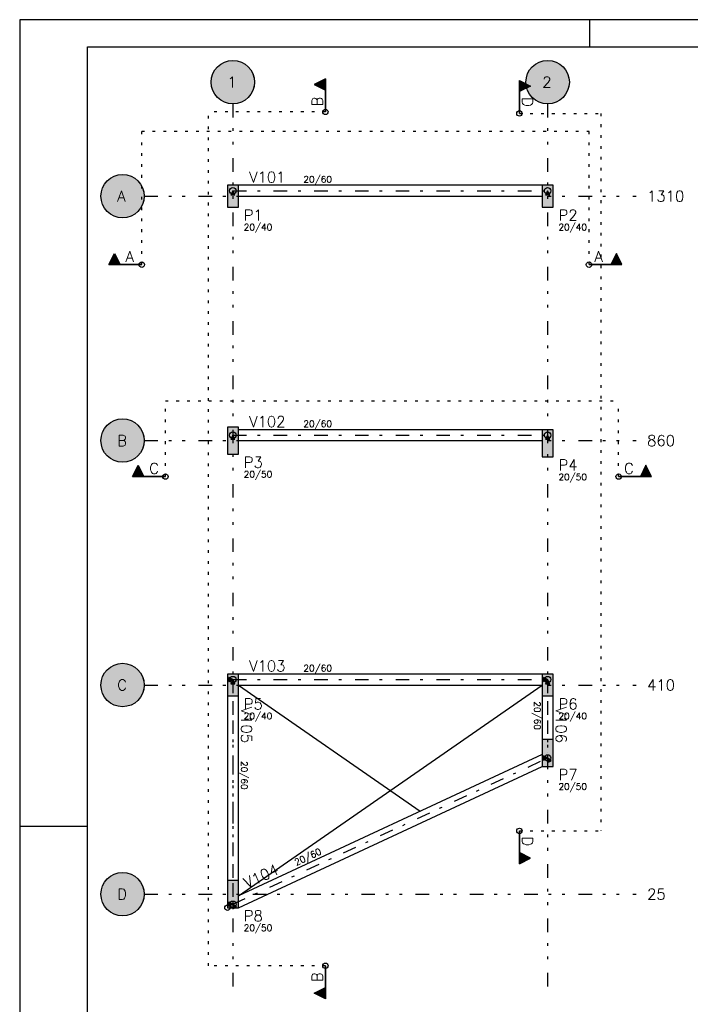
# Model space of a CAD drawing. Extents: x 0 to 84.1, y 0 to 59.4.
# Tile 2 of 6: x 0 to 24.7, y 23.1 to 59.4. Entities that reach past the tile are written whole.
import ezdxf

# ---------------------------------------------------------------- set-up
doc = ezdxf.new("R2010")
doc.units = 0
doc.header["$MEASUREMENT"] = 0
for name, pattern in [('ESTILO_TQS_0002', [0.4, 0.1, -0.3]), ('ESTILO_TQS_0003', [1.5, 0.5, -0.4, 0.1, -0.5]), ('ESTILO_TQS_0004', [2, 0.5, -0.4, 0.1, -0.4, 0.1, -0.5])]:
    doc.linetypes.add(name, pattern=pattern)
for name, color, linetype in [('1', 1, 'CONTINUOUS'), ('2', 2, 'CONTINUOUS'), ('3', 3, 'CONTINUOUS'), ('4', 4, 'CONTINUOUS'), ('6', 6, 'CONTINUOUS')]:
    doc.layers.add(name, color=color, linetype=linetype)
doc.styles.get("Standard").update_dxf_attribs({"font": 'ROMANS.SHX'})

msp = doc.modelspace()

# ---------------------------------------------------------------- linework, layer by layer
at = {"layer": '1', "linetype": 'ESTILO_TQS_0004'}
for p, q in [((7.8594, 56.3016), (7.8594, 23.563624)), ((19.4594, 56.3016), (19.4594, 23.563624)), ((4.593776, 52.9016), (22.725024, 52.9016)), ((4.593776, 43.9016), (22.725024, 43.9016)), ((4.593776, 34.9016), (22.725024, 34.9016)), ((4.593776, 27.2016), (22.725024, 27.2016))]:
    msp.add_line(p, q, dxfattribs=at)
at = {"layer": '1', "linetype": 'ESTILO_TQS_0003'}
for p, q in [((7.8594, 53.1016), (19.4594, 53.1016)), ((7.8594, 44.1016), (19.4594, 44.1016)), ((7.8594, 35.1016), (19.4594, 35.1016)), ((7.8594, 35.1016), (7.8594, 26.829248)), ((19.4594, 35.1016), (19.4594, 32.214962)), ((7.8594, 26.829248), (19.4594, 32.214962))]:
    msp.add_line(p, q, dxfattribs=at)
at = {"layer": '1', "linetype": 'Continuous'}
for p, q in [((7.8594, 52.9016), (7.8594, 52.9016)), ((19.4594, 52.9016), (19.4594, 52.9016)), ((7.8594, 43.9016), (7.8594, 43.9016)), ((19.4594, 43.8016), (19.4594, 43.8016)), ((7.8594, 34.9016), (7.8594, 34.9016)), ((19.4594, 34.9016), (19.4594, 34.9016)), ((19.4594, 32.4016), (19.4594, 32.4016)), ((7.8594, 27.2016), (7.8594, 27.2016))]:
    msp.add_line(p, q, dxfattribs=at)
for points in [[(19.2594, 53.3016), (8.0594, 53.3016)], [(7.7844, 52.9516), (7.9344, 52.9516), (7.8594, 53.1016), (7.7844, 52.9516)], [(19.3844, 52.9516), (19.5344, 52.9516), (19.4594, 53.1016), (19.3844, 52.9516)], [(8.0594, 52.9016), (19.2594, 52.9016)], [(19.2594, 44.3016), (8.0594, 44.3016)], [(7.7844, 43.9516), (7.9344, 43.9516), (7.8594, 44.1016), (7.7844, 43.9516)], [(8.0594, 43.9016), (19.2594, 43.9016)], [(19.3844, 43.9516), (19.5344, 43.9516), (19.4594, 44.1016), (19.3844, 43.9516)], [(7.7094, 35.1766), (7.7094, 35.0266), (7.8594, 35.1016), (7.7094, 35.1766)], [(19.2594, 35.3016), (8.0594, 35.3016)], [(19.3094, 35.1766), (19.3094, 35.0266), (19.4594, 35.1016), (19.3094, 35.1766)], [(7.7844, 34.9516), (7.9344, 34.9516), (7.8594, 35.1016), (7.7844, 34.9516)], [(8.0594, 34.9016), (19.2594, 34.9016)], [(19.3844, 34.9516), (19.5344, 34.9516), (19.4594, 35.1016), (19.3844, 34.9516)], [(7.6594, 34.5016), (7.6594, 27.7016)], [(8.0594, 27.7016), (8.0594, 34.5016)], [(19.2594, 34.5016), (19.2594, 32.9016)], [(19.6594, 32.9016), (19.6594, 34.5016)], [(19.2594, 32.34261), (8.0594, 27.14261)], [(19.3094, 32.289962), (19.3094, 32.139962), (19.4594, 32.214962), (19.3094, 32.289962)], [(19.454541, 32.047327), (19.590592, 32.110494), (19.4594, 32.214962), (19.454541, 32.047327)], [(8.0594, 26.7016), (19.2594, 31.9016)], [(7.7094, 26.904248), (7.7094, 26.754248), (7.8594, 26.829248), (7.7094, 26.904248)], [(7.854541, 26.661613), (7.990592, 26.72478), (7.8594, 26.829248), (7.854541, 26.661613)]]:
    msp.add_lwpolyline(points, dxfattribs=at)
for centre, radius in [((11.26789, 56.003372), 0.1), ((18.418086, 55.94879), 0.1), ((7.8594, 53.1016), 0.12), ((19.4594, 53.1016), 0.12), ((4.499766, 50.381462), 0.1), ((20.983423, 50.381462), 0.1), ((7.8594, 44.1016), 0.12), ((19.4594, 44.1016), 0.12), ((5.373072, 42.576287), 0.1), ((22.075056, 42.576287), 0.1), ((7.8594, 35.1016), 0.12), ((7.8594, 35.1016), 0.12), ((19.4594, 35.1016), 0.12), ((19.4594, 35.1016), 0.12), ((19.4594, 32.214962), 0.12), ((19.4594, 32.214962), 0.12), ((18.418086, 29.531273), 0.1), ((7.8594, 26.829248), 0.12), ((7.8594, 26.829248), 0.12), ((7.6594, 26.7016), 0.1), ((7.6594, 26.7016), 0.1), ((7.6594, 26.7016), 0.1), ((7.6594, 26.7016), 0.1), ((11.26789, 24.564343), 0.1)]:
    msp.add_circle(centre, radius, dxfattribs=at)
at = {"layer": '1', "color": 9, "linetype": 'Continuous'}
for points in [[(8.6594, 57.1016), (7.313357, 57.686269), (7.238831, 57.60647)], [(8.6594, 57.1016), (7.398056, 57.755176), (7.313357, 57.686269)], [(8.6594, 57.1016), (7.491348, 57.811908), (7.398056, 57.755176)], [(8.6594, 57.1016), (7.591496, 57.855409), (7.491348, 57.811908)], [(8.6594, 57.1016), (7.696635, 57.884867), (7.591496, 57.855409)], [(8.6594, 57.1016), (7.804806, 57.899735), (7.696635, 57.884867)], [(8.6594, 57.1016), (7.913994, 57.899735), (7.804806, 57.899735)], [(8.6594, 57.1016), (8.022165, 57.884867), (7.913994, 57.899735)], [(8.6594, 57.1016), (8.127304, 57.855409), (8.022165, 57.884867)], [(8.6594, 57.1016), (8.227452, 57.811908), (8.127304, 57.855409)], [(8.6594, 57.1016), (8.320744, 57.755176), (8.227452, 57.811908)], [(8.6594, 57.1016), (8.405443, 57.686269), (8.320744, 57.755176)], [(8.6594, 57.1016), (8.479969, 57.60647), (8.405443, 57.686269)], [(20.2594, 57.1016), (18.913357, 57.686269), (18.838831, 57.60647)], [(20.2594, 57.1016), (18.998056, 57.755176), (18.913357, 57.686269)], [(20.2594, 57.1016), (19.091348, 57.811908), (18.998056, 57.755176)], [(20.2594, 57.1016), (19.191496, 57.855409), (19.091348, 57.811908)], [(20.2594, 57.1016), (19.296635, 57.884867), (19.191496, 57.855409)], [(20.2594, 57.1016), (19.404806, 57.899735), (19.296635, 57.884867)], [(20.2594, 57.1016), (19.513994, 57.899735), (19.404806, 57.899735)], [(20.2594, 57.1016), (19.622165, 57.884867), (19.513994, 57.899735)], [(20.2594, 57.1016), (19.727304, 57.855409), (19.622165, 57.884867)], [(20.2594, 57.1016), (19.827452, 57.811908), (19.727304, 57.855409)], [(20.2594, 57.1016), (19.920744, 57.755176), (19.827452, 57.811908)], [(20.2594, 57.1016), (20.005443, 57.686269), (19.920744, 57.755176)], [(20.2594, 57.1016), (20.079969, 57.60647), (20.005443, 57.686269)], [(8.6594, 57.1016), (7.089066, 57.317437), (7.066851, 57.210533)], [(8.6594, 57.1016), (7.125631, 57.420321), (7.089066, 57.317437)], [(8.6594, 57.1016), (7.175864, 57.517267), (7.125631, 57.420321)], [(8.6594, 57.1016), (7.238831, 57.60647), (7.175864, 57.517267)], [(8.6594, 57.1016), (8.542936, 57.517267), (8.479969, 57.60647)], [(8.6594, 57.1016), (8.593169, 57.420321), (8.542936, 57.517267)], [(8.6594, 57.1016), (8.629734, 57.317437), (8.593169, 57.420321)], [(8.6594, 57.1016), (8.651949, 57.210533), (8.629734, 57.317437)], [(20.2594, 57.1016), (18.689066, 57.317437), (18.666851, 57.210533)], [(20.2594, 57.1016), (18.725631, 57.420321), (18.689066, 57.317437)], [(20.2594, 57.1016), (18.775864, 57.517267), (18.725631, 57.420321)], [(20.2594, 57.1016), (18.838831, 57.60647), (18.775864, 57.517267)], [(20.2594, 57.1016), (20.142936, 57.517267), (20.079969, 57.60647)], [(20.2594, 57.1016), (20.193169, 57.420321), (20.142936, 57.517267)], [(20.2594, 57.1016), (20.229734, 57.317437), (20.193169, 57.420321)], [(20.2594, 57.1016), (20.251949, 57.210533), (20.229734, 57.317437)], [(8.6594, 57.1016), (7.066851, 57.210533), (7.0594, 57.1016)], [(8.6594, 57.1016), (7.0594, 57.1016), (7.066851, 56.992667)], [(8.6594, 57.1016), (7.066851, 56.992667), (7.089066, 56.885763)], [(8.6594, 57.1016), (7.089066, 56.885763), (7.125631, 56.782879)], [(8.6594, 57.1016), (7.125631, 56.782879), (7.175864, 56.685933)], [(8.6594, 57.1016), (7.175864, 56.685933), (7.238831, 56.59673)], [(8.6594, 57.1016), (7.238831, 56.59673), (7.313357, 56.516931)], [(8.6594, 57.1016), (7.313357, 56.516931), (7.398056, 56.448024)], [(8.6594, 57.1016), (7.398056, 56.448024), (7.491348, 56.391292)], [(8.6594, 57.1016), (7.491348, 56.391292), (7.591496, 56.347791)], [(8.6594, 57.1016), (7.591496, 56.347791), (7.696635, 56.318333)], [(8.6594, 57.1016), (7.696635, 56.318333), (7.804806, 56.303465)], [(8.6594, 57.1016), (7.804806, 56.303465), (7.913994, 56.303465)], [(8.6594, 57.1016), (7.913994, 56.303465), (8.022165, 56.318333)], [(8.6594, 57.1016), (8.022165, 56.318333), (8.127304, 56.347791)], [(8.6594, 57.1016), (8.127304, 56.347791), (8.227452, 56.391292)], [(8.6594, 57.1016), (8.227452, 56.391292), (8.320744, 56.448024)], [(8.6594, 57.1016), (8.320744, 56.448024), (8.405443, 56.516931)], [(8.6594, 57.1016), (8.405443, 56.516931), (8.479969, 56.59673)], [(8.6594, 57.1016), (8.479969, 56.59673), (8.542936, 56.685933)], [(8.6594, 57.1016), (8.542936, 56.685933), (8.593169, 56.782879)], [(8.6594, 57.1016), (8.593169, 56.782879), (8.629734, 56.885763)], [(8.6594, 57.1016), (8.629734, 56.885763), (8.651949, 56.992667)], [(8.6594, 57.1016), (8.651949, 56.992667), (8.6594, 57.1016)], [(20.2594, 57.1016), (18.666851, 57.210533), (18.6594, 57.1016)], [(20.2594, 57.1016), (18.6594, 57.1016), (18.666851, 56.992667)], [(20.2594, 57.1016), (18.666851, 56.992667), (18.689066, 56.885763)], [(20.2594, 57.1016), (18.689066, 56.885763), (18.725631, 56.782879)], [(20.2594, 57.1016), (18.725631, 56.782879), (18.775864, 56.685933)], [(20.2594, 57.1016), (18.775864, 56.685933), (18.838831, 56.59673)], [(20.2594, 57.1016), (18.838831, 56.59673), (18.913357, 56.516931)], [(20.2594, 57.1016), (18.913357, 56.516931), (18.998056, 56.448024)], [(20.2594, 57.1016), (18.998056, 56.448024), (19.091348, 56.391292)], [(20.2594, 57.1016), (19.091348, 56.391292), (19.191496, 56.347791)], [(20.2594, 57.1016), (19.191496, 56.347791), (19.296635, 56.318333)], [(20.2594, 57.1016), (19.296635, 56.318333), (19.404806, 56.303465)], [(20.2594, 57.1016), (19.404806, 56.303465), (19.513994, 56.303465)], [(20.2594, 57.1016), (19.513994, 56.303465), (19.622165, 56.318333)], [(20.2594, 57.1016), (19.622165, 56.318333), (19.727304, 56.347791)], [(20.2594, 57.1016), (19.727304, 56.347791), (19.827452, 56.391292)], [(20.2594, 57.1016), (19.827452, 56.391292), (19.920744, 56.448024)], [(20.2594, 57.1016), (19.920744, 56.448024), (20.005443, 56.516931)], [(20.2594, 57.1016), (20.005443, 56.516931), (20.079969, 56.59673)], [(20.2594, 57.1016), (20.079969, 56.59673), (20.142936, 56.685933)], [(20.2594, 57.1016), (20.142936, 56.685933), (20.193169, 56.782879)], [(20.2594, 57.1016), (20.193169, 56.782879), (20.229734, 56.885763)], [(20.2594, 57.1016), (20.229734, 56.885763), (20.251949, 56.992667)], [(20.2594, 57.1016), (20.251949, 56.992667), (20.2594, 57.1016)], [(4.593776, 52.9016), (3.631011, 53.684867), (3.525872, 53.655409)], [(4.593776, 52.9016), (3.739182, 53.699735), (3.631011, 53.684867)], [(4.593776, 52.9016), (3.84837, 53.699735), (3.739182, 53.699735)], [(4.593776, 52.9016), (3.956541, 53.684867), (3.84837, 53.699735)], [(4.593776, 52.9016), (4.06168, 53.655409), (3.956541, 53.684867)], [(4.593776, 52.9016), (3.11024, 53.317267), (3.060007, 53.220321)], [(4.593776, 52.9016), (3.173207, 53.40647), (3.11024, 53.317267)], [(4.593776, 52.9016), (3.247733, 53.486269), (3.173207, 53.40647)], [(4.593776, 52.9016), (3.332432, 53.555176), (3.247733, 53.486269)], [(4.593776, 52.9016), (3.425724, 53.611908), (3.332432, 53.555176)], [(4.593776, 52.9016), (3.525872, 53.655409), (3.425724, 53.611908)], [(4.593776, 52.9016), (4.161828, 53.611908), (4.06168, 53.655409)], [(4.593776, 52.9016), (4.25512, 53.555176), (4.161828, 53.611908)], [(4.593776, 52.9016), (4.339818, 53.486269), (4.25512, 53.555176)], [(4.593776, 52.9016), (4.414345, 53.40647), (4.339818, 53.486269)], [(4.593776, 52.9016), (4.477311, 53.317267), (4.414345, 53.40647)], [(4.593776, 52.9016), (4.527545, 53.220321), (4.477311, 53.317267)], [(7.6594, 52.5016), (8.0594, 52.5016), (8.0594, 53.3016)], [(7.6594, 52.5016), (8.0594, 53.3016), (7.6594, 53.3016)], [(7.6594, 52.5016), (7.6594, 53.3016), (7.6594, 52.5016)], [(19.2594, 52.5016), (19.6594, 52.5016), (19.6594, 53.3016)], [(19.2594, 52.5016), (19.6594, 53.3016), (19.2594, 53.3016)], [(19.2594, 52.5016), (19.2594, 53.3016), (19.2594, 52.5016)], [(4.593776, 52.9016), (3.001227, 53.010533), (2.993776, 52.9016)], [(4.593776, 52.9016), (3.023442, 53.117437), (3.001227, 53.010533)], [(4.593776, 52.9016), (3.060007, 53.220321), (3.023442, 53.117437)], [(4.593776, 52.9016), (4.56411, 53.117437), (4.527545, 53.220321)], [(4.593776, 52.9016), (4.586325, 53.010533), (4.56411, 53.117437)], [(7.7844, 52.9516), (7.9344, 52.9516), (7.8594, 53.1016)], [(7.7844, 52.9516), (7.8594, 53.1016), (7.7844, 52.9516)], [(19.3844, 52.9516), (19.5344, 52.9516), (19.4594, 53.1016)], [(19.3844, 52.9516), (19.4594, 53.1016), (19.3844, 52.9516)], [(4.593776, 52.9016), (2.993776, 52.9016), (3.001227, 52.792667)], [(4.593776, 52.9016), (3.001227, 52.792667), (3.023442, 52.685763)], [(4.593776, 52.9016), (3.023442, 52.685763), (3.060007, 52.582879)], [(4.593776, 52.9016), (3.060007, 52.582879), (3.11024, 52.485933)], [(4.593776, 52.9016), (3.11024, 52.485933), (3.173207, 52.39673)], [(4.593776, 52.9016), (3.173207, 52.39673), (3.247733, 52.316931)], [(4.593776, 52.9016), (3.247733, 52.316931), (3.332432, 52.248024)], [(4.593776, 52.9016), (3.332432, 52.248024), (3.425724, 52.191292)], [(4.593776, 52.9016), (3.425724, 52.191292), (3.525872, 52.147791)], [(4.593776, 52.9016), (3.525872, 52.147791), (3.631011, 52.118333)], [(4.593776, 52.9016), (3.631011, 52.118333), (3.739182, 52.103465)], [(4.593776, 52.9016), (3.739182, 52.103465), (3.84837, 52.103465)], [(4.593776, 52.9016), (3.84837, 52.103465), (3.956541, 52.118333)], [(4.593776, 52.9016), (3.956541, 52.118333), (4.06168, 52.147791)], [(4.593776, 52.9016), (4.06168, 52.147791), (4.161828, 52.191292)], [(4.593776, 52.9016), (4.161828, 52.191292), (4.25512, 52.248024)], [(4.593776, 52.9016), (4.25512, 52.248024), (4.339818, 52.316931)], [(4.593776, 52.9016), (4.339818, 52.316931), (4.414345, 52.39673)], [(4.593776, 52.9016), (4.414345, 52.39673), (4.477311, 52.485933)], [(4.593776, 52.9016), (4.477311, 52.485933), (4.527545, 52.582879)], [(4.593776, 52.9016), (4.527545, 52.582879), (4.56411, 52.685763)], [(4.593776, 52.9016), (4.56411, 52.685763), (4.586325, 52.792667)], [(4.593776, 52.9016), (4.586325, 52.792667), (4.593776, 52.9016)], [(4.593776, 43.9016), (3.425724, 44.611908), (3.332432, 44.555176)], [(4.593776, 43.9016), (3.525872, 44.655409), (3.425724, 44.611908)], [(4.593776, 43.9016), (3.631011, 44.684867), (3.525872, 44.655409)], [(4.593776, 43.9016), (3.739182, 44.699735), (3.631011, 44.684867)], [(4.593776, 43.9016), (3.84837, 44.699735), (3.739182, 44.699735)], [(4.593776, 43.9016), (3.956541, 44.684867), (3.84837, 44.699735)], [(4.593776, 43.9016), (4.06168, 44.655409), (3.956541, 44.684867)], [(4.593776, 43.9016), (4.161828, 44.611908), (4.06168, 44.655409)], [(4.593776, 43.9016), (4.25512, 44.555176), (4.161828, 44.611908)], [(4.593776, 43.9016), (3.11024, 44.317267), (3.060007, 44.220321)], [(4.593776, 43.9016), (3.173207, 44.40647), (3.11024, 44.317267)], [(4.593776, 43.9016), (3.247733, 44.486269), (3.173207, 44.40647)], [(4.593776, 43.9016), (3.332432, 44.555176), (3.247733, 44.486269)], [(4.593776, 43.9016), (4.339818, 44.486269), (4.25512, 44.555176)], [(4.593776, 43.9016), (4.414345, 44.40647), (4.339818, 44.486269)], [(4.593776, 43.9016), (4.477311, 44.317267), (4.414345, 44.40647)], [(4.593776, 43.9016), (4.527545, 44.220321), (4.477311, 44.317267)], [(7.6594, 43.4016), (8.0594, 43.4016), (8.0594, 44.4016)], [(7.6594, 43.4016), (8.0594, 44.4016), (7.6594, 44.4016)], [(7.6594, 43.4016), (7.6594, 44.4016), (7.6594, 43.4016)], [(19.2594, 43.3016), (19.6594, 43.3016), (19.6594, 44.3016)], [(19.2594, 43.3016), (19.6594, 44.3016), (19.2594, 44.3016)], [(19.2594, 43.3016), (19.2594, 44.3016), (19.2594, 43.3016)], [(4.593776, 43.9016), (3.001227, 44.010533), (2.993776, 43.9016)], [(4.593776, 43.9016), (2.993776, 43.9016), (3.001227, 43.792667)], [(4.593776, 43.9016), (3.023442, 44.117437), (3.001227, 44.010533)], [(4.593776, 43.9016), (3.001227, 43.792667), (3.023442, 43.685763)], [(4.593776, 43.9016), (3.060007, 44.220321), (3.023442, 44.117437)], [(4.593776, 43.9016), (3.023442, 43.685763), (3.060007, 43.582879)], [(4.593776, 43.9016), (3.060007, 43.582879), (3.11024, 43.485933)], [(4.593776, 43.9016), (3.11024, 43.485933), (3.173207, 43.39673)], [(4.593776, 43.9016), (3.173207, 43.39673), (3.247733, 43.316931)], [(4.593776, 43.9016), (3.247733, 43.316931), (3.332432, 43.248024)], [(4.593776, 43.9016), (3.332432, 43.248024), (3.425724, 43.191292)], [(4.593776, 43.9016), (3.425724, 43.191292), (3.525872, 43.147791)], [(4.593776, 43.9016), (3.525872, 43.147791), (3.631011, 43.118333)], [(4.593776, 43.9016), (3.631011, 43.118333), (3.739182, 43.103465)], [(4.593776, 43.9016), (3.739182, 43.103465), (3.84837, 43.103465)], [(4.593776, 43.9016), (3.84837, 43.103465), (3.956541, 43.118333)], [(4.593776, 43.9016), (3.956541, 43.118333), (4.06168, 43.147791)], [(4.593776, 43.9016), (4.06168, 43.147791), (4.161828, 43.191292)], [(4.593776, 43.9016), (4.161828, 43.191292), (4.25512, 43.248024)], [(4.593776, 43.9016), (4.25512, 43.248024), (4.339818, 43.316931)], [(4.593776, 43.9016), (4.339818, 43.316931), (4.414345, 43.39673)], [(4.593776, 43.9016), (4.414345, 43.39673), (4.477311, 43.485933)], [(4.593776, 43.9016), (4.477311, 43.485933), (4.527545, 43.582879)], [(4.593776, 43.9016), (4.56411, 44.117437), (4.527545, 44.220321)], [(4.593776, 43.9016), (4.527545, 43.582879), (4.56411, 43.685763)], [(4.593776, 43.9016), (4.586325, 44.010533), (4.56411, 44.117437)], [(4.593776, 43.9016), (4.56411, 43.685763), (4.586325, 43.792667)], [(4.593776, 43.9016), (4.586325, 43.792667), (4.593776, 43.9016)], [(7.7844, 43.9516), (7.9344, 43.9516), (7.8594, 44.1016)], [(7.7844, 43.9516), (7.8594, 44.1016), (7.7844, 43.9516)], [(19.3844, 43.9516), (19.5344, 43.9516), (19.4594, 44.1016)], [(19.3844, 43.9516), (19.4594, 44.1016), (19.3844, 43.9516)], [(4.593776, 34.9016), (3.332432, 35.555176), (3.247733, 35.486269)], [(4.593776, 34.9016), (3.425724, 35.611908), (3.332432, 35.555176)], [(4.593776, 34.9016), (3.525872, 35.655409), (3.425724, 35.611908)], [(4.593776, 34.9016), (3.631011, 35.684867), (3.525872, 35.655409)], [(4.593776, 34.9016), (3.739182, 35.699735), (3.631011, 35.684867)], [(4.593776, 34.9016), (3.84837, 35.699735), (3.739182, 35.699735)], [(4.593776, 34.9016), (3.956541, 35.684867), (3.84837, 35.699735)], [(4.593776, 34.9016), (4.06168, 35.655409), (3.956541, 35.684867)], [(4.593776, 34.9016), (4.161828, 35.611908), (4.06168, 35.655409)], [(4.593776, 34.9016), (4.25512, 35.555176), (4.161828, 35.611908)], [(4.593776, 34.9016), (4.339818, 35.486269), (4.25512, 35.555176)], [(4.593776, 34.9016), (3.060007, 35.220321), (3.023442, 35.117437)], [(4.593776, 34.9016), (3.11024, 35.317267), (3.060007, 35.220321)], [(4.593776, 34.9016), (3.173207, 35.40647), (3.11024, 35.317267)], [(4.593776, 34.9016), (3.247733, 35.486269), (3.173207, 35.40647)], [(4.593776, 34.9016), (4.414345, 35.40647), (4.339818, 35.486269)], [(4.593776, 34.9016), (4.477311, 35.317267), (4.414345, 35.40647)], [(4.593776, 34.9016), (4.527545, 35.220321), (4.477311, 35.317267)], [(4.593776, 34.9016), (4.56411, 35.117437), (4.527545, 35.220321)], [(7.6594, 34.5016), (8.0594, 34.5016), (8.0594, 35.3016)], [(7.6594, 34.5016), (8.0594, 35.3016), (7.6594, 35.3016)], [(7.6594, 34.5016), (7.6594, 35.3016), (7.6594, 34.5016)], [(7.7094, 35.1766), (7.7094, 35.0266), (7.8594, 35.1016)], [(7.7094, 35.1766), (7.8594, 35.1016), (7.7094, 35.1766)], [(19.2594, 34.5016), (19.6594, 34.5016), (19.6594, 35.3016)], [(19.2594, 34.5016), (19.6594, 35.3016), (19.2594, 35.3016)], [(19.2594, 34.5016), (19.2594, 35.3016), (19.2594, 34.5016)], [(19.3094, 35.1766), (19.3094, 35.0266), (19.4594, 35.1016)], [(19.3094, 35.1766), (19.4594, 35.1016), (19.3094, 35.1766)], [(4.593776, 34.9016), (3.001227, 35.010533), (2.993776, 34.9016)], [(4.593776, 34.9016), (2.993776, 34.9016), (3.001227, 34.792667)], [(4.593776, 34.9016), (3.023442, 35.117437), (3.001227, 35.010533)], [(4.593776, 34.9016), (3.001227, 34.792667), (3.023442, 34.685763)], [(4.593776, 34.9016), (3.023442, 34.685763), (3.060007, 34.582879)], [(4.593776, 34.9016), (3.060007, 34.582879), (3.11024, 34.485933)], [(4.593776, 34.9016), (3.11024, 34.485933), (3.173207, 34.39673)], [(4.593776, 34.9016), (3.173207, 34.39673), (3.247733, 34.316931)], [(4.593776, 34.9016), (3.247733, 34.316931), (3.332432, 34.248024)], [(4.593776, 34.9016), (3.332432, 34.248024), (3.425724, 34.191292)], [(4.593776, 34.9016), (3.425724, 34.191292), (3.525872, 34.147791)], [(4.593776, 34.9016), (3.525872, 34.147791), (3.631011, 34.118333)], [(4.593776, 34.9016), (3.631011, 34.118333), (3.739182, 34.103465)], [(4.593776, 34.9016), (3.739182, 34.103465), (3.84837, 34.103465)], [(4.593776, 34.9016), (3.84837, 34.103465), (3.956541, 34.118333)], [(4.593776, 34.9016), (3.956541, 34.118333), (4.06168, 34.147791)], [(4.593776, 34.9016), (4.06168, 34.147791), (4.161828, 34.191292)], [(4.593776, 34.9016), (4.161828, 34.191292), (4.25512, 34.248024)], [(4.593776, 34.9016), (4.25512, 34.248024), (4.339818, 34.316931)], [(4.593776, 34.9016), (4.339818, 34.316931), (4.414345, 34.39673)], [(4.593776, 34.9016), (4.414345, 34.39673), (4.477311, 34.485933)], [(4.593776, 34.9016), (4.477311, 34.485933), (4.527545, 34.582879)], [(4.593776, 34.9016), (4.527545, 34.582879), (4.56411, 34.685763)], [(4.593776, 34.9016), (4.586325, 35.010533), (4.56411, 35.117437)], [(4.593776, 34.9016), (4.56411, 34.685763), (4.586325, 34.792667)], [(4.593776, 34.9016), (4.586325, 34.792667), (4.593776, 34.9016)], [(7.7844, 34.9516), (7.9344, 34.9516), (7.8594, 35.1016)], [(7.7844, 34.9516), (7.8594, 35.1016), (7.7844, 34.9516)], [(19.3844, 34.9516), (19.5344, 34.9516), (19.4594, 35.1016)], [(19.3844, 34.9516), (19.4594, 35.1016), (19.3844, 34.9516)], [(19.2594, 31.9016), (19.6594, 31.9016), (19.6594, 32.9016)], [(19.2594, 31.9016), (19.6594, 32.9016), (19.2594, 32.9016)], [(19.2594, 31.9016), (19.2594, 32.9016), (19.2594, 31.9016)], [(19.3094, 32.289962), (19.3094, 32.139962), (19.4594, 32.214962)], [(19.3094, 32.289962), (19.4594, 32.214962), (19.3094, 32.289962)], [(19.454541, 32.047327), (19.590592, 32.110494), (19.4594, 32.214962)], [(19.454541, 32.047327), (19.4594, 32.214962), (19.454541, 32.047327)], [(4.593776, 27.2016), (3.525872, 27.955409), (3.425724, 27.911908)], [(4.593776, 27.2016), (3.631011, 27.984867), (3.525872, 27.955409)], [(4.593776, 27.2016), (3.739182, 27.999735), (3.631011, 27.984867)], [(4.593776, 27.2016), (3.84837, 27.999735), (3.739182, 27.999735)], [(4.593776, 27.2016), (3.956541, 27.984867), (3.84837, 27.999735)], [(4.593776, 27.2016), (4.06168, 27.955409), (3.956541, 27.984867)], [(4.593776, 27.2016), (4.161828, 27.911908), (4.06168, 27.955409)], [(4.593776, 27.2016), (3.11024, 27.617267), (3.060007, 27.520321)], [(4.593776, 27.2016), (3.173207, 27.70647), (3.11024, 27.617267)], [(4.593776, 27.2016), (3.247733, 27.786269), (3.173207, 27.70647)], [(4.593776, 27.2016), (3.332432, 27.855176), (3.247733, 27.786269)], [(4.593776, 27.2016), (3.425724, 27.911908), (3.332432, 27.855176)], [(4.593776, 27.2016), (4.25512, 27.855176), (4.161828, 27.911908)], [(4.593776, 27.2016), (4.339818, 27.786269), (4.25512, 27.855176)], [(4.593776, 27.2016), (4.414345, 27.70647), (4.339818, 27.786269)], [(4.593776, 27.2016), (4.477311, 27.617267), (4.414345, 27.70647)], [(4.593776, 27.2016), (4.527545, 27.520321), (4.477311, 27.617267)], [(7.6594, 26.7016), (8.0594, 26.7016), (8.0594, 27.7016)], [(7.6594, 26.7016), (8.0594, 27.7016), (7.6594, 27.7016)], [(7.6594, 26.7016), (7.6594, 27.7016), (7.6594, 26.7016)], [(4.593776, 27.2016), (3.001227, 27.310533), (2.993776, 27.2016)], [(4.593776, 27.2016), (2.993776, 27.2016), (3.001227, 27.092667)], [(4.593776, 27.2016), (3.023442, 27.417437), (3.001227, 27.310533)], [(4.593776, 27.2016), (3.001227, 27.092667), (3.023442, 26.985763)], [(4.593776, 27.2016), (3.060007, 27.520321), (3.023442, 27.417437)], [(4.593776, 27.2016), (3.023442, 26.985763), (3.060007, 26.882879)], [(4.593776, 27.2016), (3.060007, 26.882879), (3.11024, 26.785933)], [(4.593776, 27.2016), (3.11024, 26.785933), (3.173207, 26.69673)], [(4.593776, 27.2016), (3.173207, 26.69673), (3.247733, 26.616931)], [(4.593776, 27.2016), (3.247733, 26.616931), (3.332432, 26.548024)], [(4.593776, 27.2016), (3.332432, 26.548024), (3.425724, 26.491292)], [(4.593776, 27.2016), (3.425724, 26.491292), (3.525872, 26.447791)], [(4.593776, 27.2016), (3.525872, 26.447791), (3.631011, 26.418333)], [(4.593776, 27.2016), (3.631011, 26.418333), (3.739182, 26.403465)], [(4.593776, 27.2016), (3.739182, 26.403465), (3.84837, 26.403465)], [(4.593776, 27.2016), (3.84837, 26.403465), (3.956541, 26.418333)], [(4.593776, 27.2016), (3.956541, 26.418333), (4.06168, 26.447791)], [(4.593776, 27.2016), (4.06168, 26.447791), (4.161828, 26.491292)], [(4.593776, 27.2016), (4.161828, 26.491292), (4.25512, 26.548024)], [(4.593776, 27.2016), (4.25512, 26.548024), (4.339818, 26.616931)], [(4.593776, 27.2016), (4.339818, 26.616931), (4.414345, 26.69673)], [(4.593776, 27.2016), (4.414345, 26.69673), (4.477311, 26.785933)], [(4.593776, 27.2016), (4.477311, 26.785933), (4.527545, 26.882879)], [(4.593776, 27.2016), (4.56411, 27.417437), (4.527545, 27.520321)], [(4.593776, 27.2016), (4.527545, 26.882879), (4.56411, 26.985763)], [(4.593776, 27.2016), (4.586325, 27.310533), (4.56411, 27.417437)], [(4.593776, 27.2016), (4.56411, 26.985763), (4.586325, 27.092667)], [(4.593776, 27.2016), (4.586325, 27.092667), (4.593776, 27.2016)], [(7.7094, 26.904248), (7.7094, 26.754248), (7.8594, 26.829248)], [(7.7094, 26.904248), (7.8594, 26.829248), (7.7094, 26.904248)], [(7.854541, 26.661613), (7.990592, 26.72478), (7.8594, 26.829248)], [(7.854541, 26.661613), (7.8594, 26.829248), (7.854541, 26.661613)]]:
    msp.add_solid(points, dxfattribs=at)
at = {"layer": '2', "linetype": 'Continuous'}
for p, q in [((84.100006, 59.400002), (0, 59.400002)), ((0, 59.400002), (0, 0)), ((21, 59.400002), (21, 58.400002)), ((8.0594, 27.14261), (19.2594, 34.9016)), ((8.0594, 34.9016), (14.765223, 30.256028)), ((0, 29.700001), (0.5, 29.700001)), ((0.5, 29.700001), (1.5, 29.700001)), ((1.5, 29.700001), (2.5, 29.700001))]:
    msp.add_line(p, q, dxfattribs=at)
msp.add_lwpolyline([(83.100006, 1), (2.5, 1), (2.5, 58.400002), (83.100006, 58.400002), (83.100006, 1)], dxfattribs=at)
for centre in [(7.8594, 57.1016), (19.4594, 57.1016), (3.793776, 52.9016), (3.793776, 43.9016), (3.793776, 34.9016), (3.793776, 27.2016)]:
    msp.add_circle(centre, 0.8, dxfattribs=at)
at = {"layer": '3', "linetype": 'Continuous'}
for p, q in [((11.26789, 57.219327), (10.853058, 57.011911)), ((10.853058, 57.011911), (11.266152, 56.805364)), ((11.266152, 57.216506), (10.85696, 57.011911)), ((10.856961, 57.011911), (11.266151, 56.807315)), ((10.884968, 57.025915), (10.884968, 56.997907)), ((10.916878, 57.041869), (10.916878, 56.981953)), ((10.948789, 57.057825), (10.948789, 56.965998)), ((10.980699, 57.073779), (10.980699, 56.950043)), ((11.012609, 57.089733), (11.012609, 56.934088)), ((11.044708, 57.105783), (11.044521, 56.918132)), ((11.076429, 57.121642), (11.076429, 56.902178)), ((11.108339, 57.137597), (11.108339, 56.886223)), ((11.14025, 57.153554), (11.14025, 56.870267)), ((11.17216, 57.169509), (11.17216, 56.854312)), ((11.20407, 57.185464), (11.20407, 56.838356)), ((11.23598, 57.20142), (11.23598, 56.822401)), ((11.266151, 57.216506), (11.266151, 56.003372)), ((11.26789, 56.003372), (11.26789, 57.219327)), ((18.418086, 55.94879), (18.418086, 57.164745)), ((18.418086, 57.164745), (18.832918, 56.957329)), ((18.419824, 57.161924), (18.829016, 56.957329)), ((18.832918, 56.957329), (18.419824, 56.750783)), ((18.419825, 57.161924), (18.419825, 55.94879)), ((18.829015, 56.957329), (18.419825, 56.752734)), ((18.449996, 57.146838), (18.449996, 56.767819)), ((18.481906, 57.130882), (18.481906, 56.783775)), ((18.513816, 57.114927), (18.513816, 56.79973)), ((18.545726, 57.098972), (18.545726, 56.815686)), ((18.577637, 57.083015), (18.577637, 56.831642)), ((18.609547, 57.06706), (18.609547, 56.847597)), ((18.641268, 57.051202), (18.641455, 56.86355)), ((18.673367, 57.035151), (18.673367, 56.879506)), ((18.705277, 57.019197), (18.705277, 56.895461)), ((18.737187, 57.003243), (18.737187, 56.911416)), ((18.769098, 56.987288), (18.769098, 56.927371)), ((18.801008, 56.971333), (18.801008, 56.943326)), ((3.283811, 50.381462), (3.491227, 50.796294)), ((3.286632, 50.3832), (3.491227, 50.792392)), ((3.477223, 50.764384), (3.50523, 50.764384)), ((3.491227, 50.796294), (3.697773, 50.3832)), ((3.491227, 50.792391), (3.695822, 50.383201)), ((21.991962, 50.796294), (21.785416, 50.3832)), ((21.991962, 50.792391), (21.787366, 50.383201)), ((22.005966, 50.764384), (21.977959, 50.764384)), ((22.199378, 50.381462), (21.991962, 50.796294)), ((22.196557, 50.3832), (21.991962, 50.792392)), ((3.301718, 50.413372), (3.680737, 50.413372)), ((3.317674, 50.445282), (3.664781, 50.445282)), ((3.333629, 50.477192), (3.648826, 50.477192)), ((3.349584, 50.509102), (3.63287, 50.509102)), ((3.365541, 50.541013), (3.616914, 50.541013)), ((3.381496, 50.572923), (3.600959, 50.572923)), ((3.397354, 50.604644), (3.585006, 50.604831)), ((3.413405, 50.636743), (3.56905, 50.636743)), ((3.429359, 50.668653), (3.553095, 50.668653)), ((3.445313, 50.700563), (3.53714, 50.700563)), ((3.461268, 50.732474), (3.521185, 50.732474)), ((22.181471, 50.413372), (21.802452, 50.413372)), ((22.165515, 50.445282), (21.818408, 50.445282)), ((22.14956, 50.477192), (21.834363, 50.477192)), ((22.133605, 50.509102), (21.850319, 50.509102)), ((22.117648, 50.541013), (21.866275, 50.541013)), ((22.101693, 50.572923), (21.88223, 50.572923)), ((22.085835, 50.604644), (21.898183, 50.604831)), ((22.069784, 50.636743), (21.914139, 50.636743)), ((22.05383, 50.668653), (21.930094, 50.668653)), ((22.037876, 50.700563), (21.946049, 50.700563)), ((22.021921, 50.732474), (21.962004, 50.732474)), ((4.499766, 50.381462), (3.283811, 50.381462)), ((3.286632, 50.383201), (4.499766, 50.383201)), ((22.196557, 50.383201), (20.983423, 50.383201)), ((20.983423, 50.381462), (22.199378, 50.381462)), ((4.157117, 42.576287), (4.364533, 42.991119)), ((4.159938, 42.578025), (4.364533, 42.987217)), ((4.270661, 42.799469), (4.458312, 42.799656)), ((4.286711, 42.831568), (4.442356, 42.831568)), ((4.302665, 42.863478), (4.426401, 42.863478)), ((4.318619, 42.895388), (4.410446, 42.895388)), ((4.334575, 42.927299), (4.394491, 42.927299)), ((4.35053, 42.959209), (4.378537, 42.959209)), ((4.364533, 42.991119), (4.57108, 42.578025)), ((4.364533, 42.987216), (4.569129, 42.578026)), ((23.083595, 42.991119), (22.877048, 42.578025)), ((23.083595, 42.987216), (22.878999, 42.578026)), ((23.177468, 42.799469), (22.989816, 42.799656)), ((23.161417, 42.831568), (23.005772, 42.831568)), ((23.145463, 42.863478), (23.021727, 42.863478)), ((23.129509, 42.895388), (23.037682, 42.895388)), ((23.113554, 42.927299), (23.053637, 42.927299)), ((23.097599, 42.959209), (23.069592, 42.959209)), ((23.291011, 42.576287), (23.083595, 42.991119)), ((23.28819, 42.578025), (23.083595, 42.987217)), ((5.373072, 42.576287), (4.157117, 42.576287)), ((4.159938, 42.578026), (5.373072, 42.578026)), ((4.175024, 42.608197), (4.554043, 42.608197)), ((4.19098, 42.640107), (4.538088, 42.640107)), ((4.206935, 42.672017), (4.522132, 42.672017)), ((4.22289, 42.703927), (4.506177, 42.703927)), ((4.238847, 42.735838), (4.490221, 42.735838)), ((4.254802, 42.767748), (4.474266, 42.767748)), ((23.28819, 42.578026), (22.075056, 42.578026)), ((22.075056, 42.576287), (23.291011, 42.576287)), ((23.273104, 42.608197), (22.894085, 42.608197)), ((23.257148, 42.640107), (22.910041, 42.640107)), ((23.241193, 42.672017), (22.925996, 42.672017)), ((23.225238, 42.703927), (22.941952, 42.703927)), ((23.209281, 42.735838), (22.957907, 42.735838)), ((23.193326, 42.767748), (22.973862, 42.767748)), ((18.418086, 29.531273), (18.418086, 28.315318)), ((18.419825, 28.318139), (18.419825, 29.531273)), ((18.832918, 28.522734), (18.419824, 28.729281)), ((18.829015, 28.522734), (18.419825, 28.72733)), ((18.449996, 28.333225), (18.449996, 28.712244)), ((18.481906, 28.349181), (18.481906, 28.696288)), ((18.513816, 28.365136), (18.513816, 28.680333)), ((18.545726, 28.381091), (18.545726, 28.664378)), ((18.577637, 28.397048), (18.577637, 28.648422)), ((18.418086, 28.315318), (18.832918, 28.522734)), ((18.419824, 28.318139), (18.829016, 28.522734)), ((18.609547, 28.413003), (18.609547, 28.632467)), ((18.641268, 28.428861), (18.641455, 28.616513)), ((18.673367, 28.444912), (18.673367, 28.600557)), ((18.705277, 28.460866), (18.705277, 28.584602)), ((18.737187, 28.47682), (18.737187, 28.568647)), ((18.769098, 28.492775), (18.769098, 28.552692)), ((18.801008, 28.50873), (18.801008, 28.536737)), ((11.266151, 23.351209), (11.266151, 24.564343)), ((11.26789, 24.564343), (11.26789, 23.348388)), ((10.853058, 23.555804), (11.266152, 23.762351)), ((10.856961, 23.555804), (11.266151, 23.7604)), ((10.884968, 23.5418), (10.884968, 23.569807)), ((10.916878, 23.525845), (10.916878, 23.585762)), ((10.948789, 23.50989), (10.948789, 23.601717)), ((10.980699, 23.493936), (10.980699, 23.617672)), ((11.012609, 23.477982), (11.012609, 23.633627)), ((11.044708, 23.461931), (11.044521, 23.649583)), ((11.076429, 23.446073), (11.076429, 23.665537)), ((11.108339, 23.430118), (11.108339, 23.681492)), ((11.14025, 23.414161), (11.14025, 23.697448)), ((11.17216, 23.398206), (11.17216, 23.713403)), ((11.20407, 23.382251), (11.20407, 23.729358)), ((11.23598, 23.366295), (11.23598, 23.745314)), ((11.26789, 23.348388), (10.853058, 23.555804)), ((11.266152, 23.351209), (10.85696, 23.555804))]:
    msp.add_line(p, q, dxfattribs=at)
at = {"layer": '3', "linetype": 'ESTILO_TQS_0002'}
for p, q in [((6.95594, 24.564343), (6.95594, 56.003372)), ((11.26789, 56.003372), (6.95594, 56.003372)), ((18.418086, 55.94879), (21.420077, 55.94879)), ((21.420077, 55.94879), (21.420077, 29.531273)), ((4.499766, 55.293811), (20.983423, 55.293811)), ((4.499766, 50.381462), (4.499766, 55.293811)), ((20.983423, 50.381462), (20.983423, 55.293811)), ((5.373072, 45.359951), (22.075056, 45.359951)), ((5.373072, 42.576287), (5.373072, 45.359951)), ((22.075056, 42.576287), (22.075056, 45.359951)), ((18.418086, 29.531273), (21.420077, 29.531273)), ((11.26789, 24.564343), (6.95594, 24.564343))]:
    msp.add_line(p, q, dxfattribs=at)
at = {"layer": '3', "linetype": 'Continuous'}
for points in [[(11.266151, 57.216506), (10.856961, 57.011911), (11.266151, 56.807315), (11.266151, 57.216506)], [(18.419825, 57.161924), (18.829015, 56.957329), (18.419825, 56.752734), (18.419825, 57.161924)], [(3.286632, 50.383201), (3.491227, 50.792391), (3.695822, 50.383201), (3.286632, 50.383201)], [(22.196557, 50.383201), (21.991962, 50.792391), (21.787366, 50.383201), (22.196557, 50.383201)], [(4.159938, 42.578026), (4.364533, 42.987216), (4.569129, 42.578026), (4.159938, 42.578026)], [(23.28819, 42.578026), (23.083595, 42.987216), (22.878999, 42.578026), (23.28819, 42.578026)], [(18.419825, 28.318139), (18.829015, 28.522734), (18.419825, 28.72733), (18.419825, 28.318139)], [(11.266151, 23.351209), (10.856961, 23.555804), (11.266151, 23.7604), (11.266151, 23.351209)]]:
    msp.add_lwpolyline(points, dxfattribs=at)
at = {"layer": '6', "linetype": 'Continuous'}
for points in [[(7.6594, 52.5016), (8.0594, 52.5016), (8.0594, 53.3016), (7.6594, 53.3016), (7.6594, 52.5016)], [(19.2594, 52.5016), (19.6594, 52.5016), (19.6594, 53.3016), (19.2594, 53.3016), (19.2594, 52.5016)], [(7.6594, 43.4016), (8.0594, 43.4016), (8.0594, 44.4016), (7.6594, 44.4016), (7.6594, 43.4016)], [(19.2594, 43.3016), (19.6594, 43.3016), (19.6594, 44.3016), (19.2594, 44.3016), (19.2594, 43.3016)], [(7.6594, 34.5016), (8.0594, 34.5016), (8.0594, 35.3016), (7.6594, 35.3016), (7.6594, 34.5016)], [(19.2594, 34.5016), (19.6594, 34.5016), (19.6594, 35.3016), (19.2594, 35.3016), (19.2594, 34.5016)], [(19.2594, 31.9016), (19.6594, 31.9016), (19.6594, 32.9016), (19.2594, 32.9016), (19.2594, 31.9016)], [(7.6594, 26.7016), (8.0594, 26.7016), (8.0594, 27.7016), (7.6594, 27.7016), (7.6594, 26.7016)]]:
    msp.add_lwpolyline(points, dxfattribs=at)

# ---------------------------------------------------------------- texts
at = {"layer": '1', "linetype": 'Continuous'}
for s, p in [('1310', (23.125024, 52.7016)), ('860', (23.125024, 43.7016)), ('410', (23.125024, 34.7016)), ('25', (23.125024, 27.0016))]:
    msp.add_text(s, height=0.4, dxfattribs=at).set_placement(p)
at = {"layer": '3', "linetype": 'Continuous'}
for s, height, rotation, p in [('B', 0.4, 90, (11.16789, 56.203372)), ('D', 0.4, 270, (18.518086, 56.54879)), ('20/60', 0.24, 270, (18.9594, 34.3016)), ('20/60', 0.24, 270, (8.1594, 32.1016)), ('D', 0.4, 270, (18.518086, 29.331273)), ('20/60', 0.24, 24.904769, (10.19411, 28.243978)), ('B', 0.4, 90, (11.16789, 23.964343))]:
    msp.add_text(s, height=height, rotation=rotation, dxfattribs=at).set_placement(p)
for s, height, p in [('20/60', 0.24, (10.4594, 53.4016)), ('20/40', 0.24, (8.2594, 51.6416)), ('20/40', 0.24, (19.8594, 51.6416)), ('A', 0.4, (3.899766, 50.481462)), ('A', 0.4, (21.183423, 50.481462)), ('20/60', 0.24, (10.4594, 44.4016)), ('C', 0.4, (4.773072, 42.676287)), ('20/50', 0.24, (8.2594, 42.5416)), ('C', 0.4, (22.275056, 42.676287)), ('20/50', 0.24, (19.8594, 42.4416)), ('20/60', 0.24, (10.4594, 35.4016)), ('20/40', 0.24, (8.2594, 33.6416)), ('20/40', 0.24, (19.8594, 33.6416)), ('20/50', 0.24, (19.8594, 31.0416)), ('20/50', 0.24, (8.2594, 25.8416))]:
    msp.add_text(s, height=height, dxfattribs=at).set_placement(p)
at = {"layer": '4', "linetype": 'Continuous'}
for s, p in [('V101', (8.4594, 53.4016)), ('V102', (8.4594, 44.4016)), ('V103', (8.4594, 35.4016))]:
    msp.add_text(s, height=0.4, dxfattribs=at).set_placement(p)
for s, rotation, p in [('V105', 270, (8.1594, 34.1016)), ('V106', 270, (19.7594, 34.1016)), ('V104', 24.904769, (8.380092, 27.401755))]:
    msp.add_text(s, height=0.4, rotation=rotation, dxfattribs=at).set_placement(p)
at = {"layer": '6', "linetype": 'Continuous'}
for s, p in [('1', (7.6594, 56.9016)), ('2', (19.2594, 56.9016)), ('A', (3.593776, 52.7016)), ('P1', (8.2594, 52.0016)), ('P2', (19.8594, 52.0016)), ('B', (3.593776, 43.7016)), ('P3', (8.2594, 42.9016)), ('P4', (19.8594, 42.8016)), ('C', (3.593776, 34.7016)), ('P5', (8.2594, 34.0016)), ('P6', (19.8594, 34.0016)), ('P7', (19.8594, 31.4016)), ('D', (3.593776, 27.0016)), ('P8', (8.2594, 26.2016))]:
    msp.add_text(s, height=0.4, dxfattribs=at).set_placement(p)

doc.saveas('drawing.dxf')
